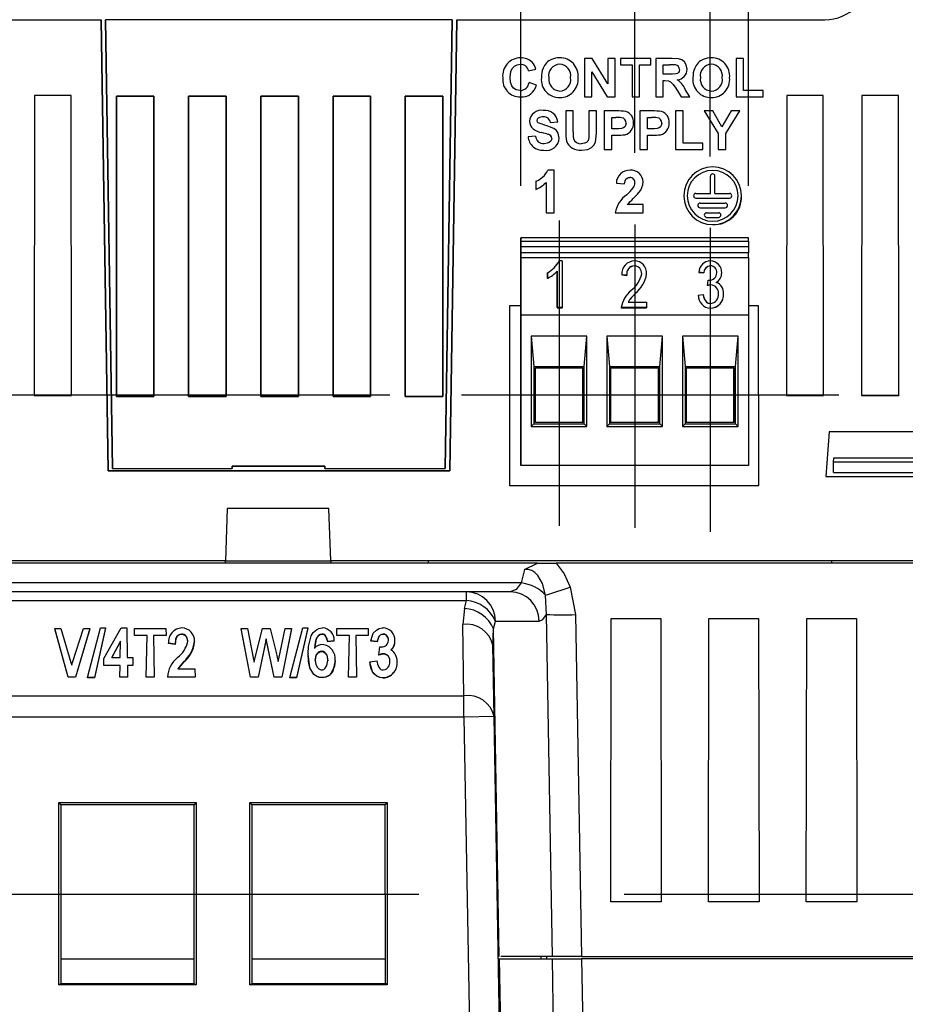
# Model space of a CAD drawing. Header units: millimetres. Extents: x 0 to 1048, y 0 to 810.
# Tile 26 of 45: x 896 to 955, y 234 to 299. Entities that reach past the tile are written whole.
import ezdxf

# ---------------------------------------------------------------- set-up
doc = ezdxf.new("R2010")
doc.units = ezdxf.units.MM
doc.header["$LTSCALE"] = 3.75
doc.linetypes.add('CENTERX2', pattern=[20.32, 12.7, -2.54, 2.54, -2.54])
doc.layers.add('CENTER', color=40, linetype='CENTERX2')
doc.layers.add('DIMENSIONS', color=140, linetype='Continuous', lineweight=25)
doc.styles.add('SLDTEXTSTYLE0', font='TXT', dxfattribs={"width": 0.7})
doc.dimstyles.new('SLDDIMSTYLE0', dxfattribs={"dimtxt": 8.092529, "dimasz": 12.3825, "dimexe": 0, "dimexo": 0.0625, "dimgap": 2.023132, "dimtad": 0, "dimtih": 1, "dimtoh": 1, "dimrnd": 1e-09, "dimzin": 12, "dimdsep": 46, "dimtxsty": 'SLDTEXTSTYLE0', "dimsah": 1, "dimcen": 0.09, "dimadec": 0, "dimazin": 3, "dimtfac": 1, "dimtofl": 0, "dimtmove": 0, "dimatfit": 3, "dimfxl": 0, "dimfrac": 2, "dimtolj": 1, "dimtzin": 12, "dimarcsym": 0})
doc.dimstyles.new('SLDDIMSTYLE1', dxfattribs={"dimtxt": 8.092529, "dimasz": 12.3825, "dimexe": 0, "dimexo": 0.0625, "dimgap": 2.023132, "dimtad": 0, "dimtih": 1, "dimtoh": 1, "dimrnd": 1e-09, "dimzin": 12, "dimdsep": 46, "dimtxsty": 'SLDTEXTSTYLE0', "dimsah": 1, "dimcen": 0.09, "dimadec": 0, "dimazin": 3, "dimtfac": 1, "dimtmove": 0, "dimatfit": 0, "dimfxl": 0, "dimfrac": 2, "dimtolj": 1, "dimtzin": 12, "dimarcsym": 0})
doc.dimstyles.new('SLDDIMSTYLE2', dxfattribs={"dimtxt": 8.092529, "dimasz": 12.3825, "dimexe": 0, "dimexo": 0.0625, "dimgap": 2.023132, "dimtad": 0, "dimtih": 1, "dimtoh": 1, "dimrnd": 1e-09, "dimzin": 4, "dimdsep": 46, "dimtxsty": 'SLDTEXTSTYLE0', "dimsah": 1, "dimcen": 0.09, "dimadec": 0, "dimazin": 1, "dimtfac": 1, "dimtofl": 0, "dimtmove": 0, "dimatfit": 3, "dimfxl": 0, "dimfrac": 2, "dimtolj": 1, "dimtzin": 12, "dimarcsym": 0})
doc.dimstyles.new('SLDDIMSTYLE3', dxfattribs={"dimtxt": 8.092529, "dimasz": 12.3825, "dimexe": 0, "dimexo": 0.0625, "dimgap": 2.023132, "dimtad": 0, "dimtih": 1, "dimtoh": 1, "dimrnd": 1e-09, "dimzin": 4, "dimdsep": 46, "dimtxsty": 'SLDTEXTSTYLE0', "dimsah": 1, "dimcen": 0.09, "dimadec": 0, "dimazin": 1, "dimtfac": 1, "dimtmove": 0, "dimatfit": 0, "dimfxl": 0, "dimfrac": 2, "dimtolj": 1, "dimtzin": 12, "dimarcsym": 0})

# ---------------------------------------------------------------- blocks, each defined once
blk = doc.blocks.new('_D_25')
at = {"layer": 'DIMENSIONS'}
for p, q in [((937.067, 290.339), (937.067, 344.713)), ((942.092, 290.097), (942.092, 344.713)), ((937.067, 332.807), (913.254, 332.807)), ((942.092, 332.807), (964.142, 332.807)), ((975.106, 332.807), (972.388, 332.807)), ((972.388, 332.807), (972.388, 319.945)), ((999.153, 332.807), (1001.871, 332.807)), ((1001.871, 332.807), (1001.871, 319.945)), ((972.388, 319.945), (975.106, 319.945)), ((1001.871, 319.945), (999.153, 319.945))]:
    blk.add_line(p, q, dxfattribs=at)
for points in [[(937.067, 332.807), (924.684, 334.712), (924.684, 330.902)], [(942.092, 332.807), (954.474, 330.902), (954.474, 334.712)]]:
    blk.add_solid(points, dxfattribs=at)
at = {"layer": 'DIMENSIONS', "char_height": 7.9375, "attachment_point": 1, "style": 'SLDTEXTSTYLE0'}
for s, insert in [('5.0', (978.472, 344.85)), ('0.20', (975.106, 330.177))]:
    blk.add_mtext(s, dxfattribs=dict(at, insert=insert))
blk = doc.blocks.new('_D_26')
at = {"layer": 'DIMENSIONS'}
for p, q in [((920.799, 274.216), (810.89, 274.216)), ((822.796, 274.216), (822.796, 238.275)), ((810.772, 223.602), (808.055, 223.602)), ((808.055, 223.602), (808.055, 210.74)), ((834.82, 223.602), (837.537, 223.602)), ((837.537, 223.602), (837.537, 210.74)), ((808.055, 210.74), (810.772, 210.74)), ((837.537, 210.74), (834.82, 210.74)), ((822.796, 172.988), (822.796, 208.929)), ((846.18, 172.988), (810.89, 172.988))]:
    blk.add_line(p, q, dxfattribs=at)
for points in [[(822.796, 274.216), (820.891, 261.834), (824.701, 261.834)], [(822.796, 172.988), (824.701, 185.37), (820.891, 185.37)]]:
    blk.add_solid(points, dxfattribs=at)
at = {"layer": 'DIMENSIONS', "char_height": 7.9375, "attachment_point": 1, "style": 'SLDTEXTSTYLE0'}
for s, insert in [('101.2', (807.406, 235.646)), ('3.99', (810.772, 220.972))]:
    blk.add_mtext(s, dxfattribs=dict(at, insert=insert))
blk = doc.blocks.new('_D_27')
at = {"layer": 'DIMENSIONS'}
for p, q in [((936.365, 241.025), (997.759, 241.025)), ((985.853, 241.025), (985.853, 221.68)), ((973.829, 207.007), (971.112, 207.007)), ((971.112, 207.007), (971.112, 194.145)), ((997.877, 207.007), (1000.594, 207.007)), ((1000.594, 207.007), (1000.594, 194.145)), ((971.112, 194.145), (973.829, 194.145)), ((1000.594, 194.145), (997.877, 194.145)), ((985.853, 172.988), (985.853, 192.333)), ((971.686, 172.988), (997.759, 172.988))]:
    blk.add_line(p, q, dxfattribs=at)
for points in [[(985.853, 241.025), (983.948, 228.643), (987.758, 228.643)], [(985.853, 172.988), (987.758, 185.37), (983.948, 185.37)]]:
    blk.add_solid(points, dxfattribs=at)
at = {"layer": 'DIMENSIONS', "char_height": 7.9375, "attachment_point": 1, "style": 'SLDTEXTSTYLE0'}
for s, insert in [('68.0', (973.829, 219.05)), ('2.68', (973.829, 204.377))]:
    blk.add_mtext(s, dxfattribs=dict(at, insert=insert))
blk = doc.blocks.new('_D_29')
at = {"layer": 'DIMENSIONS'}
for p, q in [((929.492, 288.141), (929.492, 316.909)), ((944.642, 288.141), (944.642, 316.909)), ((929.492, 305.003), (905.679, 305.002)), ((944.642, 305.003), (964.142, 305.003)), ((975.106, 305.004), (972.388, 305.004)), ((972.388, 305.004), (972.388, 292.142)), ((999.153, 305.004), (1001.871, 305.004)), ((1001.871, 305.004), (1001.871, 292.142)), ((972.388, 292.142), (975.106, 292.142)), ((1001.871, 292.142), (999.153, 292.142))]:
    blk.add_line(p, q, dxfattribs=at)
for points in [[(929.492, 305.003), (917.109, 306.907), (917.109, 303.097)], [(944.642, 305.003), (957.024, 303.098), (957.024, 306.908)]]:
    blk.add_solid(points, dxfattribs=at)
at = {"layer": 'DIMENSIONS', "char_height": 7.9375, "attachment_point": 1, "style": 'SLDTEXTSTYLE0'}
for s, insert in [('15.1', (975.106, 317.048)), ('0.60', (975.106, 302.374))]:
    blk.add_mtext(s, dxfattribs=dict(at, insert=insert))

msp = doc.modelspace()

# ---------------------------------------------------------------- linework, layer by layer
for p, q in [((856.979, 299.188), (901.608, 299.188)), ((901.608, 299.188), (902.075, 269.188)), ((901.608, 299.188), (901.608, 299.188)), ((902.075, 269.188), (901.608, 299.188)), ((901.897, 299.188), (901.898, 299.188)), ((902.361, 269.337), (901.897, 299.188)), ((924.935, 299.188), (901.898, 299.188)), ((901.898, 299.188), (902.362, 269.337)), ((924.471, 269.337), (924.935, 299.188)), ((924.935, 299.188), (924.471, 269.337)), ((925.241, 299.188), (924.774, 269.188)), ((924.775, 269.188), (925.241, 299.188)), ((924.935, 299.188), (924.935, 299.188)), ((925.241, 299.188), (949.706, 299.188)), ((925.241, 299.188), (925.241, 299.188)), ((933.731, 296.616), (933.731, 294.047)), ((934.247, 296.616), (933.731, 296.616)), ((935.278, 294.928), (934.247, 296.616)), ((935.278, 296.616), (935.278, 294.928)), ((935.772, 296.616), (935.278, 296.616)), ((935.772, 294.047), (935.772, 296.616)), ((936.134, 296.616), (936.134, 296.188)), ((938.143, 296.616), (936.134, 296.616)), ((936.134, 296.188), (936.892, 296.188)), ((936.892, 296.188), (936.892, 294.047)), ((937.385, 296.188), (938.143, 296.188)), ((937.385, 294.047), (937.385, 296.188)), ((938.143, 296.188), (938.143, 296.616)), ((938.472, 296.616), (938.472, 294.047)), ((939.55, 296.616), (938.472, 296.616)), ((938.966, 296.188), (939.386, 296.188)), ((938.966, 295.562), (938.966, 296.188)), ((943.806, 296.616), (943.806, 294.047)), ((944.3, 296.616), (943.806, 296.616)), ((944.3, 294.475), (944.3, 296.616)), ((930.01, 295.792), (930.504, 295.891)), ((934.224, 294.047), (934.224, 295.709)), ((934.224, 295.709), (935.241, 294.047)), ((939.364, 295.562), (938.966, 295.562)), ((930.537, 294.838), (930.043, 295.002)), ((938.966, 295.134), (939.077, 295.134)), ((938.966, 294.047), (938.966, 295.134)), ((897.178, 294.148), (897.154, 274.204)), ((897.178, 294.147), (897.155, 274.205)), ((899.598, 294.148), (897.178, 294.148)), ((897.178, 294.147), (897.178, 294.148)), ((899.597, 294.147), (897.178, 294.147)), ((899.598, 294.148), (899.597, 294.147)), ((899.621, 274.205), (899.597, 294.147)), ((899.622, 274.204), (899.598, 294.148)), ((902.615, 294.11), (905.109, 294.11)), ((902.615, 274.122), (902.615, 294.11)), ((902.615, 294.109), (902.615, 294.11)), ((902.615, 294.109), (902.615, 274.123)), ((905.109, 294.109), (902.615, 294.109)), ((905.109, 294.11), (905.109, 274.122)), ((905.109, 294.109), (905.109, 294.11)), ((905.109, 274.123), (905.109, 294.109)), ((907.415, 294.11), (909.909, 294.11)), ((907.415, 274.122), (907.415, 294.11)), ((907.415, 294.109), (907.415, 294.11)), ((907.415, 294.109), (907.415, 274.123)), ((909.909, 294.109), (907.415, 294.109)), ((909.909, 294.11), (909.909, 274.122)), ((909.909, 294.109), (909.909, 294.11)), ((909.909, 274.123), (909.909, 294.109)), ((912.215, 294.11), (914.709, 294.11)), ((912.215, 274.122), (912.215, 294.11)), ((912.215, 294.109), (912.215, 294.11)), ((912.215, 294.109), (912.215, 274.123)), ((914.709, 294.109), (912.215, 294.109)), ((914.709, 294.11), (914.709, 274.122)), ((914.709, 294.109), (914.709, 294.11)), ((914.709, 274.123), (914.709, 294.109)), ((917.015, 294.11), (919.509, 294.11)), ((917.015, 274.122), (917.015, 294.11)), ((917.015, 294.109), (917.015, 294.11)), ((917.015, 294.109), (917.015, 274.123)), ((919.509, 294.109), (917.015, 294.109)), ((919.509, 294.11), (919.509, 274.122)), ((919.509, 294.109), (919.509, 294.11)), ((919.509, 274.123), (919.509, 294.109)), ((921.815, 294.11), (924.309, 294.11)), ((921.815, 274.122), (921.815, 294.11)), ((921.815, 294.109), (921.815, 294.11)), ((921.815, 294.109), (921.815, 274.123)), ((924.309, 294.109), (921.815, 294.109)), ((924.309, 294.11), (924.309, 274.122)), ((924.309, 294.109), (924.309, 294.11)), ((924.309, 274.123), (924.309, 294.109)), ((933.731, 294.047), (934.224, 294.047)), ((935.241, 294.047), (935.772, 294.047)), ((936.892, 294.047), (937.385, 294.047)), ((938.472, 294.047), (938.966, 294.047)), ((939.802, 294.63), (940.167, 294.047)), ((940.167, 294.047), (940.744, 294.047)), ((940.744, 294.047), (940.433, 294.556)), ((943.806, 294.047), (945.617, 294.047)), ((945.617, 294.475), (944.3, 294.475)), ((945.617, 294.047), (945.617, 294.475)), ((947.178, 294.148), (947.154, 274.204)), ((947.178, 294.147), (947.155, 274.205)), ((949.598, 294.148), (947.178, 294.148)), ((947.178, 294.147), (947.178, 294.148)), ((949.597, 294.147), (947.178, 294.147)), ((949.598, 294.148), (949.597, 294.147)), ((949.621, 274.205), (949.597, 294.147)), ((949.622, 274.204), (949.598, 294.148)), ((952.178, 294.148), (952.154, 274.204)), ((952.178, 294.147), (952.155, 274.205)), ((954.598, 294.148), (952.178, 294.148)), ((952.178, 294.147), (952.178, 294.148)), ((954.597, 294.147), (952.178, 294.147)), ((954.598, 294.148), (954.597, 294.147)), ((954.621, 274.205), (954.597, 294.147)), ((954.622, 274.204), (954.598, 294.148)), ((932.481, 293.116), (932.481, 291.751)), ((932.975, 293.116), (932.481, 293.116)), ((932.975, 291.722), (932.975, 293.116)), ((934.029, 293.116), (934.029, 291.692)), ((934.523, 293.116), (934.029, 293.116)), ((934.523, 291.772), (934.523, 293.116)), ((935.05, 293.116), (935.05, 290.547)), ((935.871, 293.116), (935.05, 293.116)), ((937.42, 293.116), (937.42, 290.547)), ((938.242, 293.116), (937.42, 293.116)), ((940.285, 293.116), (939.791, 293.116)), ((939.791, 293.116), (939.791, 290.547)), ((940.285, 290.975), (940.285, 293.116)), ((941.684, 293.116), (942.623, 291.628)), ((942.262, 293.116), (941.684, 293.116)), ((942.869, 292.057), (942.262, 293.116)), ((943.477, 293.116), (942.869, 292.057)), ((943.117, 291.625), (944.055, 293.116)), ((944.055, 293.116), (943.477, 293.116)), ((931.46, 292.358), (931.954, 292.391)), ((935.543, 291.93), (935.543, 292.688)), ((935.543, 292.688), (935.805, 292.688)), ((937.914, 291.93), (937.914, 292.688)), ((937.914, 292.688), (938.176, 292.688)), ((930.473, 291.436), (929.979, 291.403)), ((935.84, 291.93), (935.543, 291.93)), ((935.543, 291.502), (935.881, 291.502)), ((935.543, 290.547), (935.543, 291.502)), ((938.211, 291.93), (937.914, 291.93)), ((937.914, 291.502), (938.252, 291.502)), ((937.914, 290.547), (937.914, 291.502)), ((942.623, 291.628), (942.623, 290.547)), ((943.117, 290.547), (943.117, 291.625)), ((941.602, 290.975), (940.285, 290.975)), ((941.602, 290.547), (941.602, 290.975)), ((935.05, 290.547), (935.543, 290.547)), ((937.42, 290.547), (937.914, 290.547)), ((939.791, 290.547), (941.602, 290.547)), ((942.623, 290.547), (943.117, 290.547)), ((931.722, 289.172), (931.286, 289.172)), ((931.722, 286.347), (931.722, 289.172)), ((930.49, 288.448), (930.49, 287.905)), ((931.179, 288.359), (931.179, 286.347)), ((935.851, 288.32), (936.394, 288.267)), ((942.098, 287.63), (942.098, 288.782)), ((942.405, 287.63), (942.405, 288.782)), ((941.132, 287.63), (942.098, 287.63)), ((942.405, 287.63), (943.372, 287.63)), ((937.626, 286.891), (936.576, 286.891)), ((937.626, 286.347), (937.626, 286.891)), ((941.132, 287.323), (943.372, 287.323)), ((941.412, 286.99), (943.092, 286.99)), ((931.179, 286.347), (931.722, 286.347)), ((935.779, 286.347), (937.626, 286.347)), ((941.412, 286.683), (943.092, 286.683)), ((941.852, 286.35), (942.652, 286.35)), ((941.852, 286.043), (942.652, 286.043)), ((929.492, 284.679), (929.49, 284.679)), ((929.49, 284.405), (929.49, 278.723)), ((944.642, 284.679), (929.492, 284.679)), ((929.492, 284.079), (929.492, 284.456)), ((929.492, 284.456), (944.642, 284.456)), ((944.642, 284.456), (944.642, 284.079)), ((929.492, 284.079), (929.492, 284.079)), ((929.492, 283.679), (929.492, 284.079)), ((944.642, 284.079), (929.492, 284.079)), ((944.642, 283.679), (929.492, 283.679)), ((944.642, 284.079), (944.642, 283.679)), ((929.492, 283.379), (929.492, 283.379)), ((929.493, 279.529), (929.492, 283.379)), ((929.492, 283.379), (944.642, 283.379)), ((932.255, 283.142), (932.041, 283.142)), ((932.255, 283.142), (932.255, 280.036)), ((944.642, 283.379), (944.643, 279.529)), ((931.265, 281.987), (931.265, 282.346)), ((931.265, 282.346), (931.265, 282.343)), ((931.265, 282.343), (931.265, 281.985)), ((931.925, 280.036), (931.925, 282.465)), ((931.925, 282.465), (931.925, 282.463)), ((931.925, 282.463), (931.925, 280.033)), ((937.046, 282.824), (937.046, 282.821)), ((937.533, 282.289), (937.533, 282.287)), ((937.863, 282.283), (937.863, 282.28)), ((941.656, 282.346), (941.326, 282.386)), ((941.326, 282.386), (941.326, 282.383)), ((941.326, 282.383), (941.656, 282.343)), ((941.656, 282.346), (941.656, 282.343)), ((942.112, 282.824), (942.112, 282.821)), ((942.522, 282.362), (942.522, 282.36)), ((942.852, 282.344), (942.852, 282.341)), ((931.265, 281.987), (931.265, 281.985)), ((936.543, 282.187), (936.213, 282.226)), ((936.213, 282.226), (936.213, 282.224)), ((936.213, 282.224), (936.543, 282.184)), ((936.543, 282.187), (936.543, 282.184)), ((941.904, 281.507), (941.945, 281.868)), ((941.945, 281.868), (941.995, 281.864)), ((937.116, 280.987), (937.116, 280.99)), ((941.904, 281.507), (941.904, 281.504)), ((942.131, 281.549), (942.131, 281.547)), ((942.646, 280.956), (942.646, 280.954)), ((942.976, 280.957), (942.976, 280.96)), ((936.626, 280.394), (937.863, 280.394)), ((937.863, 280.394), (937.863, 280.036)), ((941.285, 280.872), (941.615, 280.912)), ((941.285, 280.872), (941.285, 280.87)), ((928.754, 280.165), (928.739, 268.197)), ((928.754, 280.164), (928.74, 268.197)), ((929.49, 280.165), (928.754, 280.165)), ((928.754, 280.164), (928.754, 280.165)), ((929.49, 280.164), (928.754, 280.164)), ((932.255, 280.036), (931.925, 280.036)), ((931.925, 280.036), (931.925, 280.033)), ((931.925, 280.033), (932.255, 280.033)), ((932.255, 280.036), (932.255, 280.033)), ((936.172, 280.056), (936.172, 280.053)), ((937.863, 280.036), (936.172, 280.036)), ((936.172, 280.036), (936.172, 280.033)), ((936.172, 280.033), (937.863, 280.033)), ((937.863, 280.036), (937.863, 280.033)), ((942.108, 279.996), (942.108, 279.993)), ((945.307, 280.165), (944.643, 280.165)), ((945.306, 280.164), (944.643, 280.164)), ((945.307, 280.165), (945.306, 280.164)), ((945.321, 268.197), (945.306, 280.164)), ((945.321, 268.197), (945.307, 280.165)), ((929.493, 269.529), (929.493, 279.529)), ((944.643, 279.529), (929.493, 279.529)), ((944.643, 279.529), (944.643, 269.529)), ((929.49, 278.723), (929.49, 269.529)), ((933.893, 278.129), (930.193, 278.129)), ((930.193, 278.129), (930.193, 272.129)), ((930.193, 278.129), (930.367, 276.129)), ((933.717, 276.129), (933.893, 278.129)), ((933.893, 272.129), (933.893, 278.129)), ((938.918, 278.129), (935.218, 278.129)), ((935.218, 278.129), (935.218, 272.129)), ((935.218, 278.129), (935.392, 276.129)), ((938.742, 276.129), (938.918, 278.129)), ((938.918, 272.129), (938.918, 278.129)), ((943.943, 278.129), (940.243, 278.129)), ((940.243, 278.129), (940.243, 272.129)), ((940.243, 278.129), (940.417, 276.129)), ((943.767, 276.129), (943.943, 278.129)), ((943.943, 272.129), (943.943, 278.129)), ((930.367, 276.129), (930.367, 272.304)), ((930.367, 276.129), (933.717, 276.129)), ((930.467, 276.029), (933.617, 276.029)), ((930.467, 272.404), (930.467, 276.029)), ((933.616, 272.404), (933.616, 276.029)), ((933.617, 276.029), (933.617, 272.404)), ((933.717, 272.304), (933.717, 276.129)), ((935.392, 276.129), (935.392, 272.304)), ((935.392, 276.129), (938.742, 276.129)), ((935.492, 276.029), (938.642, 276.029)), ((935.492, 272.404), (935.492, 276.029)), ((938.641, 272.404), (938.641, 276.029)), ((938.642, 276.029), (938.642, 272.404)), ((938.742, 272.304), (938.742, 276.129)), ((940.417, 276.129), (940.417, 272.304)), ((940.417, 276.129), (943.767, 276.129)), ((940.517, 276.029), (943.667, 276.029)), ((940.517, 272.404), (940.517, 276.029)), ((943.666, 272.404), (943.666, 276.029)), ((943.667, 276.029), (943.667, 272.404)), ((943.767, 272.304), (943.767, 276.129)), ((897.155, 274.205), (897.154, 274.204)), ((897.154, 274.204), (899.622, 274.204)), ((897.155, 274.205), (899.621, 274.205)), ((899.621, 274.205), (899.622, 274.204)), ((902.615, 274.122), (902.615, 274.123)), ((902.615, 274.123), (905.109, 274.123)), ((905.109, 274.122), (902.615, 274.122)), ((905.109, 274.123), (905.109, 274.122)), ((907.415, 274.122), (907.415, 274.123)), ((907.415, 274.123), (909.909, 274.123)), ((909.909, 274.122), (907.415, 274.122)), ((909.909, 274.123), (909.909, 274.122)), ((912.215, 274.122), (912.215, 274.123)), ((912.215, 274.123), (914.709, 274.123)), ((914.709, 274.122), (912.215, 274.122)), ((914.709, 274.123), (914.709, 274.122)), ((917.015, 274.122), (917.015, 274.123)), ((917.015, 274.123), (919.509, 274.123)), ((919.509, 274.122), (917.015, 274.122)), ((919.509, 274.123), (919.509, 274.122)), ((921.815, 274.122), (921.815, 274.123)), ((921.815, 274.123), (924.309, 274.123)), ((924.309, 274.122), (921.815, 274.122)), ((924.309, 274.123), (924.309, 274.122)), ((947.155, 274.205), (947.154, 274.204)), ((947.154, 274.204), (949.622, 274.204)), ((947.155, 274.205), (949.621, 274.205)), ((949.621, 274.205), (949.622, 274.204)), ((952.155, 274.205), (952.154, 274.204)), ((952.154, 274.204), (954.622, 274.204)), ((952.155, 274.205), (954.621, 274.205)), ((954.621, 274.205), (954.622, 274.204)), ((930.193, 272.129), (930.367, 272.304)), ((930.193, 272.129), (933.893, 272.129)), ((930.367, 272.304), (933.717, 272.304)), ((933.617, 272.404), (930.467, 272.404)), ((933.717, 272.304), (933.893, 272.129)), ((935.218, 272.129), (935.392, 272.304)), ((935.218, 272.129), (938.918, 272.129)), ((935.392, 272.304), (938.742, 272.304)), ((938.642, 272.404), (935.492, 272.404)), ((938.742, 272.304), (938.918, 272.129)), ((940.243, 272.129), (940.417, 272.304)), ((940.243, 272.129), (943.943, 272.129)), ((940.417, 272.304), (943.767, 272.304)), ((943.667, 272.404), (940.517, 272.404)), ((943.767, 272.304), (943.943, 272.129)), ((949.995, 271.775), (949.783, 268.798)), ((949.995, 271.774), (949.784, 268.798)), ((956.35, 271.775), (949.995, 271.775)), ((949.995, 271.774), (949.995, 271.775)), ((956.35, 271.774), (949.995, 271.774)), ((950.294, 269.763), (950.299, 270.037)), ((950.299, 270.037), (956.054, 270.037)), ((902.075, 269.188), (924.775, 269.188)), ((902.075, 269.188), (902.075, 269.188)), ((924.774, 269.188), (902.075, 269.188)), ((902.362, 269.337), (902.361, 269.337)), ((902.362, 269.337), (910.304, 269.337)), ((910.304, 269.337), (910.304, 269.487)), ((910.304, 269.486), (910.304, 269.487)), ((910.304, 269.487), (916.478, 269.487)), ((910.304, 269.486), (910.304, 269.337)), ((916.477, 269.486), (910.304, 269.486)), ((910.304, 269.337), (910.304, 269.337)), ((916.478, 269.487), (916.477, 269.486)), ((916.477, 269.337), (916.477, 269.486)), ((916.478, 269.337), (916.477, 269.337)), ((916.478, 269.487), (916.478, 269.337)), ((916.478, 269.337), (924.471, 269.337)), ((924.471, 269.337), (924.471, 269.337)), ((924.775, 269.188), (924.774, 269.188)), ((929.49, 269.529), (929.493, 269.529)), ((944.643, 269.529), (929.493, 269.529)), ((950.282, 269.063), (950.294, 269.763)), ((956.059, 269.763), (950.294, 269.763)), ((949.783, 268.798), (956.562, 268.798)), ((949.784, 268.798), (949.783, 268.798)), ((949.784, 268.798), (956.561, 268.798)), ((950.282, 269.063), (956.071, 269.063)), ((928.739, 268.197), (945.321, 268.197)), ((928.739, 268.197), (928.74, 268.197)), ((928.74, 268.197), (945.321, 268.197)), ((945.321, 268.197), (945.321, 268.197)), ((909.987, 266.688), (909.865, 263.188)), ((916.742, 266.688), (909.987, 266.688)), ((916.865, 263.188), (916.742, 266.688)), ((909.865, 263.188), (874.662, 263.188)), ((930.606, 263.038), (876.08, 263.038)), ((909.859, 263.038), (909.865, 263.188)), ((909.865, 263.188), (916.865, 263.188)), ((960.774, 263.188), (916.865, 263.188)), ((916.865, 263.188), (916.87, 263.038)), ((923.342, 263.188), (923.337, 263.038)), ((929.741, 262.627), (929.521, 261.724)), ((929.741, 262.627), (930.606, 263.038)), ((930.606, 263.038), (931.848, 263.038)), ((960.778, 263.038), (931.848, 263.038)), ((950.176, 263.038), (950.179, 263.188)), ((929.521, 261.724), (877.165, 261.724)), ((932.777, 261.455), (933.133, 259.621)), ((925.879, 261.138), (880.808, 261.138)), ((925.879, 260.552), (925.879, 261.138)), ((928.792, 261.138), (925.879, 261.138)), ((931.201, 259.626), (931.149, 260.908)), ((880.808, 260.552), (925.879, 260.552)), ((925.752, 260.032), (925.634, 258.968)), ((925.752, 260.032), (925.879, 260.552)), ((931.598, 236.888), (931.201, 259.626)), ((933.133, 259.621), (933.529, 236.888)), ((935.477, 240.508), (935.503, 259.362)), ((935.478, 240.509), (935.504, 259.36)), ((935.503, 259.362), (938.81, 259.362)), ((935.504, 259.36), (935.503, 259.362)), ((935.504, 259.36), (938.809, 259.36)), ((938.809, 259.36), (938.81, 259.362)), ((938.809, 259.36), (938.835, 240.509)), ((938.81, 259.362), (938.836, 240.508)), ((941.977, 240.508), (942.003, 259.362)), ((941.978, 240.509), (942.004, 259.36)), ((942.003, 259.362), (945.31, 259.362)), ((942.004, 259.36), (942.003, 259.362)), ((942.004, 259.36), (945.309, 259.36)), ((945.309, 259.36), (945.31, 259.362)), ((945.309, 259.36), (945.335, 240.509)), ((945.31, 259.362), (945.336, 240.508)), ((948.477, 240.508), (948.503, 259.362)), ((948.478, 240.509), (948.504, 259.36)), ((948.503, 259.362), (951.81, 259.362)), ((948.504, 259.36), (948.503, 259.362)), ((948.504, 259.36), (951.809, 259.36)), ((951.81, 259.362), (951.809, 259.36)), ((951.809, 259.36), (951.835, 240.509)), ((951.81, 259.362), (951.836, 240.508)), ((898.509, 258.677), (898.51, 258.695)), ((899.415, 255.453), (898.509, 258.677)), ((899.415, 255.471), (898.51, 258.695)), ((898.51, 258.695), (898.929, 258.695)), ((898.929, 258.695), (899.592, 256.438)), ((899.694, 256.44), (900.426, 258.695)), ((900.848, 258.695), (899.892, 255.471)), ((900.849, 258.677), (899.892, 255.453)), ((900.426, 258.695), (900.848, 258.695)), ((900.696, 255.43), (901.56, 258.734)), ((900.849, 258.677), (900.848, 258.695)), ((901.892, 258.734), (901.147, 255.43)), ((901.892, 258.716), (901.147, 255.412)), ((901.56, 258.734), (901.892, 258.734)), ((901.781, 256.711), (902.932, 258.734)), ((901.892, 258.716), (901.892, 258.734)), ((902.932, 258.734), (903.301, 258.734)), ((903.301, 258.734), (903.336, 256.767)), ((903.809, 258.241), (903.817, 258.695)), ((903.817, 258.695), (905.904, 258.695)), ((905.904, 258.695), (905.911, 258.241)), ((910.904, 258.677), (910.904, 258.695)), ((911.52, 255.471), (910.904, 258.695)), ((910.904, 258.695), (911.317, 258.695)), ((911.52, 255.453), (910.904, 258.677)), ((911.317, 258.695), (911.737, 256.646)), ((911.802, 256.588), (912.331, 258.695)), ((912.331, 258.695), (912.844, 258.695)), ((912.844, 258.695), (913.238, 257.108)), ((913.408, 256.686), (913.829, 258.695)), ((914.242, 258.695), (913.608, 255.471)), ((914.242, 258.677), (913.609, 255.453)), ((913.829, 258.695), (914.242, 258.695)), ((914.145, 255.43), (915.008, 258.734)), ((914.242, 258.677), (914.242, 258.695)), ((915.34, 258.734), (914.595, 255.43)), ((915.341, 258.716), (914.596, 255.412)), ((915.008, 258.734), (915.34, 258.734)), ((915.341, 258.716), (915.34, 258.734)), ((917.258, 258.241), (917.266, 258.695)), ((917.266, 258.695), (919.352, 258.695)), ((919.352, 258.695), (919.36, 258.241)), ((925.717, 254.224), (925.634, 258.968)), ((927.634, 257.589), (927.683, 258.665)), ((927.683, 258.665), (927.81, 259.185)), ((928.063, 236.888), (927.683, 258.665)), ((927.81, 259.185), (930.723, 259.185)), ((904.65, 258.241), (903.809, 258.241)), ((903.809, 258.223), (903.809, 258.241)), ((904.649, 258.223), (903.809, 258.223)), ((904.601, 255.471), (904.65, 258.241)), ((905.911, 258.241), (905.071, 258.241)), ((905.071, 258.241), (905.119, 255.471)), ((905.912, 258.223), (905.071, 258.223)), ((905.911, 258.241), (905.912, 258.223)), ((906.949, 258.304), (906.949, 258.323)), ((912.568, 258.012), (912.546, 257.906)), ((912.59, 257.906), (912.568, 258.012)), ((912.568, 257.992), (912.568, 258.012)), ((915.896, 257.993), (915.896, 258.011)), ((916.28, 258.304), (916.28, 258.323)), ((916.538, 258.175), (916.538, 258.193)), ((916.662, 257.809), (916.538, 258.175)), ((917.257, 258.223), (917.258, 258.241)), ((918.098, 258.223), (917.257, 258.223)), ((918.098, 258.241), (917.258, 258.241)), ((918.05, 255.471), (918.098, 258.241)), ((919.36, 258.241), (918.52, 258.241)), ((918.52, 258.241), (918.568, 255.471)), ((919.36, 258.223), (918.52, 258.223)), ((919.36, 258.241), (919.36, 258.223)), ((920.353, 258.304), (920.353, 258.323)), ((902.882, 257.861), (902.303, 256.767)), ((902.313, 256.767), (902.881, 257.841)), ((902.863, 256.767), (902.882, 257.861)), ((906.076, 257.701), (906.077, 257.719)), ((906.522, 257.644), (906.076, 257.701)), ((906.521, 257.663), (906.077, 257.719)), ((906.522, 257.644), (906.521, 257.663)), ((907.8, 257.828), (907.8, 257.81)), ((912.546, 257.906), (912.03, 255.471)), ((912.547, 257.888), (912.031, 255.453)), ((912.547, 257.888), (912.546, 257.906)), ((912.568, 257.992), (912.547, 257.888)), ((912.589, 257.888), (912.568, 257.992)), ((912.589, 257.888), (912.59, 257.906)), ((913.095, 255.453), (912.589, 257.888)), ((913.095, 255.471), (912.59, 257.906)), ((915.896, 257.993), (915.776, 257.372)), ((917.091, 257.882), (916.662, 257.828)), ((917.092, 257.864), (916.662, 257.809)), ((916.662, 257.809), (916.662, 257.828)), ((917.092, 257.864), (917.091, 257.882)), ((919.523, 257.864), (919.524, 257.883)), ((919.959, 257.809), (919.523, 257.864)), ((919.959, 257.827), (919.524, 257.883)), ((919.959, 257.809), (919.959, 257.827)), ((920.065, 256.945), (920.134, 257.48)), ((920.134, 257.48), (920.241, 257.471)), ((921.128, 257.871), (921.127, 257.889)), ((927.716, 252.844), (927.634, 257.589)), ((901.773, 256.245), (901.781, 256.711)), ((902.303, 256.767), (902.863, 256.767)), ((903.336, 256.767), (903.696, 256.767)), ((903.696, 256.767), (903.705, 256.245)), ((915.355, 257.032), (915.355, 257.014)), ((916.252, 257.182), (916.252, 257.164)), ((920.065, 256.927), (920.065, 256.945)), ((920.371, 257.001), (920.371, 257.019)), ((899.592, 256.438), (899.64, 256.269)), ((899.64, 256.269), (899.694, 256.44)), ((902.854, 256.245), (901.773, 256.245)), ((901.773, 256.227), (901.773, 256.245)), ((902.853, 256.227), (901.773, 256.227)), ((902.84, 255.471), (902.854, 256.245)), ((903.705, 256.245), (903.345, 256.245)), ((903.345, 256.245), (903.358, 255.471)), ((903.705, 256.227), (903.345, 256.227)), ((903.705, 256.227), (903.705, 256.245)), ((907.077, 256.455), (906.695, 256.002)), ((907.077, 256.455), (907.077, 256.473)), ((911.737, 256.646), (911.774, 256.46)), ((911.774, 256.46), (911.802, 256.588)), ((913.371, 256.508), (913.408, 256.686)), ((917.148, 256.558), (917.148, 256.576)), ((919.461, 256.481), (919.936, 256.54)), ((919.461, 256.464), (919.461, 256.481)), ((921.272, 256.481), (921.272, 256.499)), ((899.415, 255.453), (899.415, 255.471)), ((899.892, 255.471), (899.415, 255.471)), ((899.892, 255.453), (899.415, 255.453)), ((899.892, 255.453), (899.892, 255.471)), ((900.695, 255.412), (900.696, 255.43)), ((901.147, 255.412), (900.695, 255.412)), ((901.147, 255.43), (900.696, 255.43)), ((901.147, 255.412), (901.147, 255.43)), ((902.84, 255.453), (902.84, 255.471)), ((903.358, 255.471), (902.84, 255.471)), ((903.358, 255.453), (902.84, 255.453)), ((903.358, 255.453), (903.358, 255.471)), ((904.601, 255.453), (904.601, 255.471)), ((905.119, 255.471), (904.601, 255.471)), ((905.12, 255.453), (904.601, 255.453)), ((905.12, 255.453), (905.119, 255.471)), ((906.002, 255.453), (906.003, 255.471)), ((907.841, 255.453), (906.002, 255.453)), ((907.841, 255.471), (906.003, 255.471)), ((906.694, 256.02), (907.831, 256.02)), ((907.831, 256.02), (907.841, 255.471)), ((907.841, 255.453), (907.841, 255.471)), ((911.52, 255.453), (911.52, 255.471)), ((912.03, 255.471), (911.52, 255.471)), ((912.031, 255.453), (911.52, 255.453)), ((912.031, 255.453), (912.03, 255.471)), ((913.095, 255.453), (913.095, 255.471)), ((913.608, 255.471), (913.095, 255.471)), ((913.609, 255.453), (913.095, 255.453)), ((913.609, 255.453), (913.608, 255.471)), ((914.144, 255.412), (914.145, 255.43)), ((914.596, 255.412), (914.144, 255.412)), ((914.595, 255.43), (914.145, 255.43)), ((914.596, 255.412), (914.595, 255.43)), ((916.291, 255.412), (916.291, 255.43)), ((918.568, 255.471), (918.05, 255.471)), ((918.05, 255.453), (918.05, 255.471)), ((918.568, 255.453), (918.05, 255.453)), ((918.568, 255.453), (918.568, 255.471)), ((920.349, 255.412), (920.349, 255.43)), ((880.886, 254.224), (925.717, 254.224)), ((925.717, 252.809), (925.717, 254.224)), ((925.717, 252.809), (880.886, 252.809)), ((927.716, 252.844), (925.717, 252.809)), ((925.717, 252.809), (926.217, 224.138)), ((928.218, 224.138), (927.716, 252.844)), ((898.793, 235.009), (898.787, 247.133)), ((898.787, 247.133), (907.913, 247.133)), ((898.787, 247.133), (898.913, 246.965)), ((898.913, 246.965), (898.908, 235.085)), ((907.788, 246.965), (898.913, 246.965)), ((907.913, 247.133), (907.788, 246.965)), ((907.793, 235.085), (907.788, 246.965)), ((907.913, 247.133), (907.908, 235.009)), ((911.487, 247.133), (920.613, 247.133)), ((911.493, 235.009), (911.487, 247.133)), ((911.487, 247.133), (911.613, 246.965)), ((911.613, 246.965), (911.608, 235.085)), ((920.488, 246.965), (911.613, 246.965)), ((920.488, 246.965), (920.613, 247.133)), ((920.493, 235.085), (920.488, 246.965)), ((920.613, 247.133), (920.608, 235.009)), ((935.478, 240.509), (935.477, 240.508)), ((938.836, 240.508), (935.477, 240.508)), ((938.835, 240.509), (935.478, 240.509)), ((938.836, 240.508), (938.835, 240.509)), ((941.978, 240.509), (941.977, 240.508)), ((945.336, 240.508), (941.977, 240.508)), ((945.335, 240.509), (941.978, 240.509)), ((945.336, 240.508), (945.335, 240.509)), ((948.478, 240.509), (948.477, 240.508)), ((951.836, 240.508), (948.477, 240.508)), ((951.835, 240.509), (948.478, 240.509)), ((951.835, 240.509), (951.836, 240.508)), ((898.908, 236.738), (907.792, 236.738)), ((911.608, 236.738), (920.492, 236.738)), ((927.998, 236.738), (928.055, 236.738)), ((928.055, 236.738), (928.312, 223.738)), ((928.055, 236.738), (931.602, 236.738)), ((931.598, 236.888), (928.17, 236.888)), ((930.848, 236.738), (930.846, 236.888)), ((931.234, 236.738), (931.235, 236.888)), ((933.529, 236.888), (931.598, 236.888)), ((931.897, 219.825), (931.602, 236.738)), ((931.602, 236.738), (933.534, 236.738)), ((933.529, 236.888), (961.458, 236.888)), ((933.534, 236.738), (933.83, 219.786)), ((961.455, 236.738), (933.534, 236.738)), ((898.793, 235.009), (898.908, 235.085)), ((907.908, 235.009), (898.793, 235.009)), ((898.908, 235.085), (907.793, 235.085)), ((907.793, 235.085), (907.908, 235.009)), ((911.493, 235.009), (911.608, 235.085)), ((920.608, 235.009), (911.493, 235.009)), ((911.608, 235.085), (920.493, 235.085)), ((920.608, 235.009), (920.493, 235.085))]:
    msp.add_line(p, q)
at = {"flags": 128}
for points in [[(928.791, 295.363), (928.835, 295.745), (928.92, 295.946), (929.071, 296.105), (929.247, 296.192), (929.452, 296.221)], [(940.546, 295.904), (940.494, 296.19), (940.38, 296.38), (940.206, 296.519), (939.981, 296.587), (939.55, 296.616)], [(929.449, 294.475), (929.188, 294.525), (929.022, 294.631), (928.9, 294.787), (928.817, 295.043), (928.791, 295.363)], [(940.053, 295.881), (940.029, 295.751), (939.979, 295.673), (939.905, 295.617), (939.817, 295.585), (939.592, 295.565), (939.364, 295.562)], [(939.077, 295.134), (939.322, 295.114), (939.452, 295.054), (939.616, 294.882), (939.802, 294.63)], [(932.053, 291.302), (931.991, 291.633), (931.864, 291.822), (931.685, 291.96), (931.288, 292.108), (930.648, 292.321)], [(936.498, 292.311), (936.466, 292.155), (936.404, 292.061), (936.314, 291.994), (936.198, 291.953), (936.02, 291.934), (935.84, 291.93)], [(938.869, 292.311), (938.837, 292.155), (938.774, 292.061), (938.685, 291.994), (938.569, 291.953), (938.391, 291.934), (938.211, 291.93)], [(934.029, 291.692), (934.019, 291.37), (933.995, 291.215), (933.943, 291.112), (933.862, 291.031), (933.742, 290.971), (933.517, 290.942)], [(933.532, 290.514), (933.948, 290.565), (934.192, 290.682), (934.357, 290.839), (934.46, 291.043), (934.522, 291.64), (934.523, 291.772)], [(931.559, 291.297), (931.541, 291.195), (931.487, 291.105), (931.381, 291.015), (931.252, 290.965), (931.045, 290.942)], [(936.394, 288.267), (936.431, 288.476), (936.481, 288.577), (936.563, 288.654), (936.654, 288.692), (936.747, 288.702)], [(941.615, 280.912), (941.619, 280.893), (941.634, 280.817), (941.653, 280.742), (941.677, 280.668), (941.691, 280.632), (941.724, 280.562), (941.743, 280.528), (941.789, 280.464), (941.842, 280.41), (941.958, 280.342), (942.018, 280.324), (942.113, 280.315)], [(931.149, 260.908), (930.941, 261.687), (930.633, 262.23), (930.437, 262.424), (930.221, 262.556), (929.988, 262.624), (929.741, 262.627)], [(931.848, 263.038), (932.377, 262.326), (932.777, 261.455)], [(929.521, 261.724), (929.195, 261.29), (928.792, 261.138)], [(930.723, 259.185), (930.972, 259.297), (931.201, 259.626)], [(915.355, 257.032), (915.383, 257.498), (915.558, 258.2), (915.699, 258.422), (915.91, 258.616), (916.081, 258.697), (916.282, 258.732), (916.319, 258.734)], [(919.524, 257.883), (919.693, 258.38), (919.899, 258.597), (920.072, 258.688), (920.28, 258.732), (920.344, 258.734)], [(906.949, 258.323), (906.835, 258.307), (906.734, 258.261), (906.636, 258.17), (906.551, 257.999), (906.521, 257.663)], [(906.949, 258.304), (906.876, 258.298), (906.811, 258.282), (906.755, 258.256), (906.701, 258.219), (906.627, 258.14), (906.572, 258.041), (906.522, 257.644)], [(907.364, 257.836), (907.302, 258.111), (907.197, 258.237), (907.114, 258.289), (907.011, 258.318), (906.949, 258.323)], [(915.896, 258.011), (915.818, 257.764), (915.776, 257.389)], [(920.353, 258.323), (920.234, 258.304), (920.145, 258.258), (920.062, 258.173), (919.986, 257.994), (919.959, 257.827)], [(920.353, 258.304), (920.244, 258.289), (920.153, 258.246), (920.089, 258.19), (920.037, 258.114), (919.959, 257.809)], [(913.238, 257.108), (913.311, 256.799), (913.371, 256.508)], [(916.291, 255.43), (916.075, 255.459), (915.876, 255.546), (915.669, 255.725), (915.467, 256.087), (915.378, 256.505), (915.355, 257.032)], [(916.291, 255.412), (916.125, 255.429), (915.971, 255.477), (915.731, 255.641), (915.465, 256.073), (915.355, 257.014)], [(916.252, 257.182), (916.16, 257.17), (916.078, 257.135), (915.978, 257.053), (915.875, 256.892), (915.827, 256.587)], [(915.827, 256.569), (915.9, 256.927), (916.029, 257.083), (916.128, 257.141), (916.187, 257.158), (916.252, 257.164)], [(916.668, 256.564), (916.636, 256.844), (916.556, 257.016), (916.467, 257.109), (916.385, 257.157), (916.303, 257.178), (916.252, 257.182)], [(916.252, 257.164), (916.317, 257.158), (916.379, 257.141), (916.48, 257.08), (916.604, 256.916), (916.668, 256.546)], [(920.371, 257.019), (920.253, 257.003), (920.065, 256.945)], [(907.077, 256.473), (906.869, 256.242), (906.694, 256.02)], [(915.827, 256.587), (915.869, 256.307), (915.984, 256.096), (916.063, 256.018), (916.148, 255.966), (916.221, 255.945), (916.273, 255.941)], [(916.273, 255.941), (916.345, 255.951), (916.409, 255.979), (916.497, 256.052), (916.609, 256.227), (916.668, 256.564)], [(917.148, 256.576), (917.109, 256.197), (916.919, 255.762), (916.772, 255.602), (916.561, 255.48), (916.371, 255.435), (916.291, 255.43)], [(917.148, 256.558), (916.991, 255.861), (916.876, 255.688), (916.737, 255.557), (916.534, 255.452), (916.291, 255.412)], [(920.349, 255.412), (920.116, 255.444), (919.917, 255.532), (919.764, 255.655), (919.641, 255.808), (919.461, 256.464)], [(919.936, 256.54), (919.98, 256.332), (920.056, 256.132), (920.122, 256.039), (920.193, 255.981), (920.261, 255.953), (920.339, 255.942), (920.354, 255.941)]]:
    msp.add_lwpolyline(points, dxfattribs=at)
for centre, radius, start, end in [((949.706, 302.188), 3, 270, 359.5), ((929.488, 295.451), 1.197, 90.07033, 186.0267), ((929.52, 295.578), 1.071, 47.48894, 91.80902), ((932.059, 295.262), 1.387, 89.10478, 112.00297), ((932.115, 295.455), 1.194, 353.90234, 91.64794), ((942.135, 295.262), 1.387, 89.10478, 112.00297), ((942.191, 295.455), 1.194, 353.90234, 91.64794), ((929.478, 295.677), 0.544, 12.25305, 92.73247), ((929.476, 295.64), 1.058, 13.7531, 43.45915), ((932.017, 295.528), 1.126, 115.08894, 156.93214), ((932.097, 295.471), 0.75, 90.77823, 190.57788), ((932.069, 295.47), 0.751, 350.03543, 88.66728), ((939.46, 290.349), 5.839, 86.87208, 90.7253), ((939.759, 295.887), 0.293, 358.97889, 86.28351), ((942.093, 295.528), 1.126, 115.08894, 156.93214), ((942.173, 295.471), 0.75, 90.77823, 190.57788), ((942.145, 295.47), 0.751, 350.03543, 88.66728), ((932.538, 295.359), 1.672, 158.60267, 181.4638), ((932.065, 295.199), 0.757, 271.63297, 10.76767), ((939.859, 295.884), 0.688, 273.60138, 1.677), ((942.613, 295.359), 1.672, 158.60267, 181.4638), ((942.141, 295.199), 0.757, 271.63297, 10.76767), ((929.457, 295.213), 1.165, 174.42513, 270.57279), ((929.45, 295.072), 0.597, 269.911, 353.25739), ((929.541, 295.066), 1.022, 265.95863, 347.06209), ((932.046, 295.2), 1.186, 174.37201, 272.00806), ((932.133, 295.223), 0.781, 171.87144, 266.57748), ((932.107, 295.215), 1.201, 269.10471, 5.37034), ((939.021, 293.93), 1.544, 23.91275, 55.20896), ((942.122, 295.2), 1.186, 174.37201, 272.00806), ((942.209, 295.223), 0.781, 171.87144, 266.57748), ((942.182, 295.215), 1.201, 269.10471, 5.37034), ((930.848, 292.39), 0.772, 79.19036, 176.37207), ((930.972, 292.118), 0.604, 87.43687, 121.99167), ((931.116, 292.316), 0.842, 5.14039, 98.41259), ((931.056, 292.318), 0.407, 5.70777, 98.03986), ((935.975, 289.976), 3.141, 80.75127, 91.90327), ((936.269, 292.382), 0.726, 354.97107, 73.10637), ((938.346, 289.976), 3.141, 80.75127, 91.90327), ((938.64, 292.382), 0.726, 354.97107, 73.10637), ((930.75, 292.44), 0.673, 180.06468, 229.65346), ((930.755, 292.478), 0.183, 123.97426, 181.24371), ((930.763, 292.474), 0.192, 180.03804, 232.93762), ((935.868, 289.823), 2.866, 83.45033, 91.26226), ((936.146, 292.32), 0.353, 358.51508, 81.97974), ((936.226, 292.282), 0.767, 284.62984, 2.76417), ((938.239, 289.823), 2.866, 83.45033, 91.26226), ((938.516, 292.32), 0.353, 358.51508, 81.97974), ((938.597, 292.282), 0.767, 284.62984, 2.76417), ((931.222, 293.231), 1.589, 235.16146, 258.35653), ((931.019, 291.491), 0.549, 185.69284, 272.69846), ((929.28, 284.789), 7.074, 73.25523, 76.7499), ((931.275, 291.282), 0.285, 3.05896, 81.13508), ((935.509, 291.66), 3.03, 178.27872, 190.60902), ((936.223, 291.658), 3.248, 178.8707, 186.4712), ((935.927, 294.764), 3.263, 269.19567, 278.67967), ((938.298, 294.764), 3.263, 269.19567, 278.67967), ((930.946, 291.481), 0.971, 184.60483, 275.02798), ((931.2, 291.353), 0.855, 258.65179, 356.60521), ((933.41, 291.452), 0.946, 201.71539, 277.40245), ((933.453, 291.411), 0.473, 194.58005, 277.85764), ((930.07, 289.71), 1.33, 288.44908, 336.17938), ((936.709, 288.316), 0.858, 86.65717, 179.7331), ((936.831, 288.381), 0.795, 1.64396, 95.247), ((942.252, 287.477), 1.92, 90, 270), ((942.252, 287.477), 1.69, 90, 270), ((942.252, 288.782), 0.154, 90, 180), ((942.252, 287.477), 1.92, 270, 90), ((942.252, 287.477), 1.69, 270, 90), ((942.252, 288.782), 0.154, 0, 90), ((929.863, 289.605), 1.813, 290.26205, 316.55081), ((936.754, 288.371), 0.33, 352.9834, 91.23221), ((936.497, 288.343), 0.586, 324.71388, 358.83379), ((936.512, 288.427), 1.114, 318.9201, 358.80874), ((937.641, 286.006), 1.893, 125.4534, 169.61819), ((933.991, 290.399), 3.826, 311.82101, 321.24377), ((920.422, 303.242), 22.985, 314.65268, 317.43952), ((941.132, 287.477), 0.154, 90, 270), ((943.372, 287.477), 0.154, 270, 90), ((941.412, 286.837), 0.154, 90, 270), ((942.332, 287.396), 1.841, 267.48999, 2.51363), ((943.092, 286.837), 0.154, 270, 90), ((941.852, 286.197), 0.154, 90, 270), ((942.652, 286.197), 0.154, 270, 90), ((1149.857, 284.469), 220.367, 179.94559, 180.0168), ((764.434, 284.503), 165.058, 359.98387, 0.06105), ((779.584, 284.503), 165.058, 359.98387, 0.06105), ((680.143, 283.604), 249.349, 359.9483, 0.01724), ((695.325, 283.604), 249.318, 359.9483, 0.01724), ((930.387, 283.977), 1.853, 298.30428, 333.22117), ((937.059, 282.294), 0.848, 90.02515, 184.58153), ((937.065, 282.342), 0.8, 355.76364, 90.42835), ((942.118, 282.35), 0.792, 91.04373, 177.44774), ((942.094, 282.384), 0.759, 356.99555, 89.32263), ((930.42, 283.849), 2.044, 294.43023, 317.41543), ((930.388, 283.891), 2.098, 294.72909, 317.11657), ((937.078, 282.282), 0.543, 93.35027, 190.06616), ((937.084, 282.275), 0.548, 93.89038, 189.52605), ((935.629, 282.718), 1.951, 307.72208, 347.31887), ((937.03, 282.321), 0.504, 356.44389, 88.16143), ((937.034, 282.321), 0.5, 356.03546, 88.56986), ((935.804, 282.609), 2.084, 309.01073, 350.98995), ((935.743, 282.642), 2.15, 309.68229, 350.31839), ((942.144, 282.337), 0.488, 93.69665, 178.98164), ((942.141, 282.338), 0.484, 93.34272, 179.33557), ((942.03, 282.354), 0.492, 265.82141, 0.92508), ((942.093, 282.394), 0.431, 355.81865, 87.3569), ((942.098, 282.396), 0.425, 355.06937, 88.10619), ((942.158, 282.326), 0.694, 298.97466, 1.5174), ((942.162, 282.321), 0.69, 298.77818, 1.71388), ((942.257, 281.036), 0.723, 353.95124, 70.83862), ((937.944, 279.778), 1.79, 128.76812, 171.72613), ((939.004, 278.937), 2.789, 132.59129, 148.48874), ((939.004, 278.934), 2.789, 132.59129, 148.48874), ((942.158, 280.771), 0.779, 92.00341, 109.07795), ((942.17, 280.706), 0.841, 92.6379, 108.44346), ((942.059, 280.913), 0.919, 273.09581, 2.91783), ((942.077, 280.894), 0.901, 271.9692, 4.04445), ((942.07, 280.893), 0.58, 274.30428, 6.28668), ((942.108, 281.009), 0.541, 354.40101, 87.51897), ((942.113, 281.011), 0.536, 353.86898, 88.05099), ((942.156, 280.866), 0.871, 179.57749, 266.82084), ((942.153, 280.86), 0.867, 179.34539, 267.05293), ((929.258, 259.166), 2.571, 42.65883, 84.1303), ((916.862, 306.145), 47.439, 287.52843, 289.60273), ((925.845, 259.173), 1.965, 0.34323, 89.01947), ((928.758, 259.173), 1.965, 0.34323, 89.01947), ((925.629, 257.811), 2.225, 22.57886, 86.83474), ((925.756, 258.331), 2.225, 22.57886, 86.83474), ((932.246, 291.473), 31.865, 268.12063, 271.59368), ((906.993, 257.813), 0.921, 91.93706, 185.86271), ((906.959, 257.891), 0.843, 355.76898, 89.79986), ((916.271, 257.915), 0.821, 357.73612, 86.65126), ((920.32, 257.926), 0.808, 357.41029, 88.28096), ((925.897, 257.211), 1.777, 12.28588, 98.52145), ((906.931, 257.869), 0.436, 353.19543, 87.63483), ((916.31, 257.894), 0.43, 93.9224, 164.17069), ((916.304, 257.883), 0.422, 93.20149, 164.90042), ((916.278, 257.996), 0.327, 37.2068, 89.58872), ((916.28, 257.983), 0.322, 36.78524, 90.00856), ((915.878, 257.766), 0.786, 4.47945, 32.92538), ((920.335, 257.96), 0.363, 351.71655, 87.17048), ((920.333, 257.94), 0.365, 352.02144, 86.85719), ((905.496, 258.281), 1.921, 307.98038, 346.59534), ((905.629, 258.116), 2.19, 311.38595, 352.44658), ((905.919, 257.944), 1.886, 307.88477, 355.94999), ((916.325, 256.891), 0.742, 90.57051, 137.78716), ((916.217, 256.699), 0.939, 352.46247, 83.83653), ((920.267, 257.898), 0.428, 266.54286, 1.30721), ((920.364, 257.853), 0.764, 311.15051, 2.72924), ((920.372, 257.832), 0.756, 310.90608, 3.0107), ((907.862, 255.326), 1.865, 129.41562, 175.53114), ((920.519, 255.719), 1.29, 96.58754, 110.62038), ((920.348, 256.571), 0.448, 350.15772, 87.03827), ((920.339, 256.546), 0.456, 351.26379, 85.92418), ((920.409, 256.545), 0.864, 356.92394, 57.97587), ((920.408, 256.381), 0.952, 173.91455, 266.41167), ((920.317, 256.39), 0.961, 271.85963, 6.48794), ((920.305, 256.383), 0.972, 272.55814, 5.78718), ((920.303, 256.429), 0.491, 275.95253, 7.69531), ((925.98, 252.466), 1.777, 12.28588, 98.52145)]:
    msp.add_arc(centre, radius, start, end)
at = {"layer": 'CENTER'}
for p, q in [((932.042, 285.842), (932.042, 265.531)), ((937.067, 285.576), (937.067, 265.393)), ((942.092, 285.334), (942.092, 265.12)), ((950.642, 274.216), (925.562, 274.216)), ((875.098, 241.025), (931.603, 241.025))]:
    msp.add_line(p, q, dxfattribs=at)

# ---------------------------------------------------------------- dimensions: what is measured, and where the dimension line sits
at = {"layer": 'DIMENSIONS'}
for base, p1, p2, angle, dimstyle, picture, middle in [((942.092, 332.807), (937.067, 285.576), (942.092, 285.334), 0, 'SLDDIMSTYLE3', '_D_25', (987.129, 332.807)), ((944.642, 305.003), (929.492, 283.379), (944.642, 283.379), 0.00129, 'SLDDIMSTYLE1', '_D_29', (987.129, 305.004)), ((822.796, 172.988), (925.562, 274.216), (850.943, 172.988), 90, 'SLDDIMSTYLE0', '_D_26', (822.796, 223.602)), ((985.853, 172.988), (931.603, 241.025), (966.924, 172.988), 90, 'SLDDIMSTYLE2', '_D_27', (985.853, 207.007))]:
    dim = msp.add_linear_dim(base=base, p1=p1, p2=p2, angle=angle, dimstyle=dimstyle, dxfattribs=at)
    dim.commit()
    dim.dimension.update_dxf_attribs({"geometry": picture, "text_midpoint": middle, "dimtype": 160})

doc.saveas('drawing.dxf')
